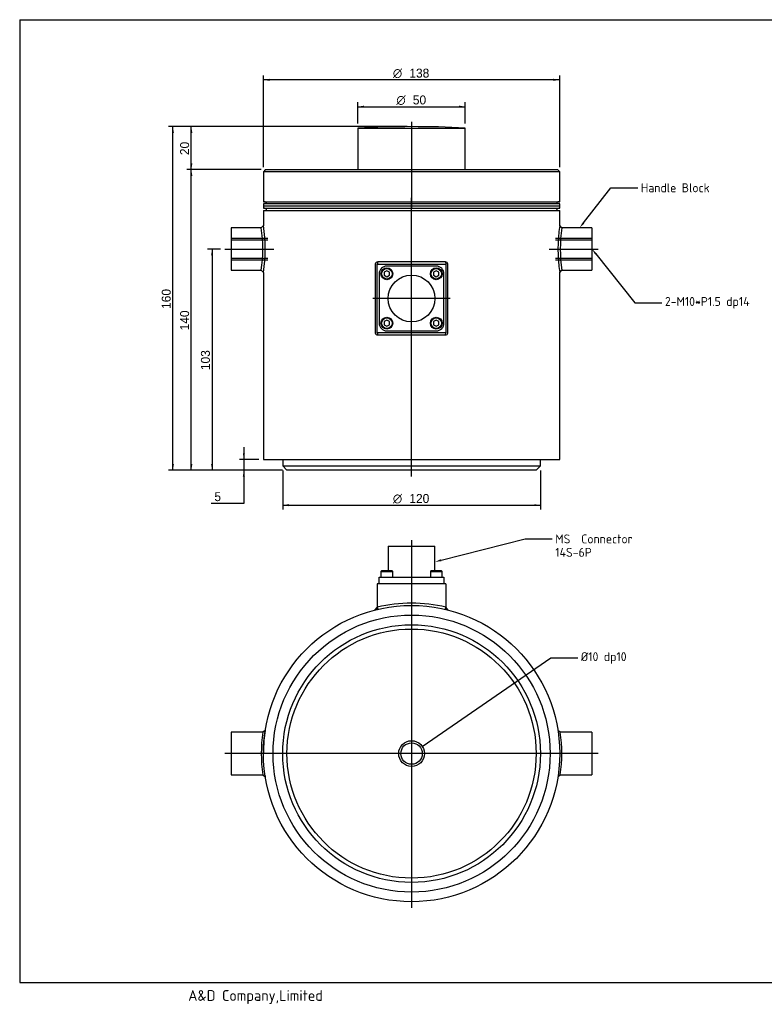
# Model space of a CAD drawing. Header units: millimetres. Extents: x 29 to 671, y 17 to 477.
# Tile 1 of 2: x 29 to 376, y 19 to 477. Entities that reach past the tile are written whole.
import ezdxf
from ezdxf import colors
from ezdxf.entities.mleader import LeaderData, LeaderLine
from ezdxf.enums import TextEntityAlignment as Align
from ezdxf.lldxf.tags import DXFTag
from ezdxf.math import Vec2, Vec3

# ---------------------------------------------------------------- set-up
doc = ezdxf.new("R2010")
doc.units = ezdxf.units.MM
doc.header["$LTSCALE"] = 1.666667
for name, color, linetype in [('A4', 7, 'Continuous'), ('Default', 7, 'Continuous'), ('entry', 7, 'Continuous'), ('보임', 7, 'Continuous'), ('숨겨짐', 7, 'Continuous'), ('중심선', 7, 'Continuous')]:
    doc.layers.add(name, color=color, linetype=linetype)
doc.styles.add('SEACAD_Solid_Edge_ANSI', font='seans.ttf')
doc.styles.add('SEACAD_Solid_Edge_ANSI1_Symbols', font='semeca1.ttf')
tags = doc.linetypes.add('CENTER2', pattern=[28.575, 19.05, -3.175, 3.175, -3.175]).pattern_tags.tags
tags[10:11] = [DXFTag(74, 4), DXFTag(75, 0), DXFTag(340, '0'), DXFTag(46, 0.0), DXFTag(50, 0.0), DXFTag(44, 0.0), DXFTag(45, 0.0)]
tags[8:9] = [DXFTag(74, 4), DXFTag(75, 0), DXFTag(340, '0'), DXFTag(46, 0.0), DXFTag(50, 0.0), DXFTag(44, 0.0), DXFTag(45, 0.0)]
tags[6:7] = [DXFTag(74, 4), DXFTag(75, 0), DXFTag(340, '0'), DXFTag(46, 0.0), DXFTag(50, 0.0), DXFTag(44, 0.0), DXFTag(45, 0.0)]
tags[4:5] = [DXFTag(74, 4), DXFTag(75, 0), DXFTag(340, '0'), DXFTag(46, 0.0), DXFTag(50, 0.0), DXFTag(44, 0.0), DXFTag(45, 0.0)]
tags = doc.linetypes.add('HIDDEN2', pattern=[4.7625, 3.175, -1.5875]).pattern_tags.tags
tags[6:7] = [DXFTag(74, 4), DXFTag(75, 0), DXFTag(340, '0'), DXFTag(46, 0.0), DXFTag(50, 0.0), DXFTag(44, 0.0), DXFTag(45, 0.0)]
tags[4:5] = [DXFTag(74, 4), DXFTag(75, 0), DXFTag(340, '0'), DXFTag(46, 0.0), DXFTag(50, 0.0), DXFTag(44, 0.0), DXFTag(45, 0.0)]
doc.dimstyles.new('AD', dxfattribs={"dimtxt": 4.166667, "dimasz": 2.916667, "dimexe": 2.083333, "dimexo": 2.083333, "dimgap": 1.041667, "dimtad": 1, "dimdec": 7, "dimdsep": 46, "dimtxsty": 'SEACAD_Solid_Edge_ANSI', "dimblk1": '_SE_FILLED', "dimblk2": '_SE_FILLED', "dimsah": 1, "dimcen": 2.083333, "dimazin": 0, "dimtfac": 0.6, "dimtdec": 6, "dimtmove": 0, "dimatfit": 3, "dimfxl": 1, "dimarcsym": 0})

# ---------------------------------------------------------------- blocks, each defined once
blk = doc.blocks.new('SEANNOT_GROUP')
at = {"layer": '중심선', "color": 7, "linetype": 'CENTER2'}
blk.add_line((229.64, 347.69), (193.63, 347.69), dxfattribs=at)
blk = doc.blocks.new('_SE_FILLED')
at = {"color": 0}
blk.add_line((0, 0), (-1, 0), dxfattribs=at)
blk.add_solid([(0, 0), (-1, -0.1665), (-1, 0.1665), (0, 0)], dxfattribs=at)
blk = doc.blocks.new('SEANNOT_GROUP4')
at = {"layer": '중심선', "color": 7, "linetype": 'CENTER2'}
blk.add_line((275.72, 370.69), (298.55, 370.69), dxfattribs=at)
blk = doc.blocks.new('SEANNOT_GROUP5')
at = {"layer": '중심선', "color": 7, "linetype": 'CENTER2'}
blk.add_line((124.72, 370.69), (147.55, 370.69), dxfattribs=at)
blk = doc.blocks.new('SEANNOT_GROUP6')
at = {"layer": '중심선', "color": 7, "linetype": 'CENTER2'}
blk.add_line((211.63, 264.77), (211.63, 391.61), dxfattribs=at)
blk = doc.blocks.new('SEANNOT_GROUP7')
at = {"layer": '중심선', "color": 7, "linetype": 'CENTER2'}
blk.add_line((211.63, 386.77), (211.63, 394.61), dxfattribs=at)
blk = doc.blocks.new('SEANNOT_GROUP8')
at = {"layer": '중심선', "color": 7, "linetype": 'CENTER2'}
blk.add_line((211.63, 429.98), (211.63, 389.77), dxfattribs=at)
blk = doc.blocks.new('SEANNOT_GROUP9')
at = {"layer": '중심선', "color": 7, "linetype": 'CENTER2'}
blk.add_line((298.55, 135.77), (124.72, 135.77), dxfattribs=at)
blk = doc.blocks.new('SEANNOT_GROUP10')
at = {"layer": '중심선', "color": 7, "linetype": 'CENTER2'}
blk.add_line((211.63, 235.19), (211.63, 63.86), dxfattribs=at)
blk = doc.blocks.new('SE')
at = {"layer": '보임', "color": 7, "linetype": 'Continuous'}
for p, q in [((186.63, 427.06), (236.63, 427.06)), ((186.63, 427.06), (186.63, 407.69)), ((236.63, 407.69), (236.63, 427.06)), ((143.63, 407.69), (142.63, 406.69)), ((280.63, 406.69), (142.63, 406.69)), ((142.63, 406.69), (142.63, 392.69)), ((143.63, 407.69), (279.63, 407.69)), ((280.63, 406.69), (279.63, 407.69)), ((280.63, 392.69), (280.63, 406.69)), ((142.63, 392.69), (280.63, 392.69)), ((280.63, 391.69), (142.63, 391.69)), ((142.63, 391.69), (142.63, 390.69)), ((280.63, 390.69), (142.63, 390.69)), ((142.63, 390.69), (142.63, 389.69)), ((280.63, 390.69), (142.63, 390.69)), ((280.63, 390.69), (280.63, 391.69)), ((280.63, 389.69), (280.63, 390.69)), ((142.63, 389.69), (280.63, 389.69)), ((142.63, 388.69), (280.63, 388.69)), ((142.63, 388.69), (142.63, 381.49)), ((280.63, 381.49), (280.63, 388.69)), ((127.63, 380.59), (127.63, 360.79)), ((141.63, 380.59), (127.63, 380.59)), ((142.63, 381.59), (141.63, 380.59)), ((142.63, 381.59), (141.63, 380.59)), ((281.63, 380.59), (280.63, 381.59)), ((281.63, 380.59), (280.63, 381.59)), ((295.63, 380.59), (281.63, 380.59)), ((295.63, 380.59), (295.63, 360.79)), ((194.76, 363.68), (194.76, 331.7)), ((194.76, 363.68), (194.76, 331.7)), ((195.63, 363.69), (227.63, 363.69)), ((195.63, 331.69), (195.63, 363.69)), ((195.87, 364.69), (195.64, 363.69)), ((195.87, 364.69), (195.64, 363.69)), ((227.39, 364.69), (195.87, 364.69)), ((227.39, 364.69), (195.87, 364.69)), ((223.14, 362.78), (200.13, 362.78)), ((227.39, 364.69), (227.62, 363.69)), ((227.39, 364.69), (227.62, 363.69)), ((227.63, 363.69), (227.63, 331.69)), ((228.5, 331.7), (228.5, 363.68)), ((228.5, 331.7), (228.5, 363.68)), ((127.63, 360.79), (141.64, 360.79)), ((141.63, 360.79), (142.63, 359.79)), ((141.63, 360.79), (142.63, 359.79)), ((142.63, 359.8), (142.63, 272.69)), ((196.54, 359.19), (196.54, 336.18)), ((200.13, 360.63), (198.88, 359.91)), ((198.88, 359.91), (198.88, 358.47)), ((198.88, 358.47), (200.13, 357.75)), ((201.38, 359.91), (200.13, 360.63)), ((200.13, 357.75), (201.38, 358.47)), ((201.38, 358.47), (201.38, 359.91)), ((223.13, 360.63), (221.88, 359.91)), ((221.88, 359.91), (221.88, 358.47)), ((221.88, 358.47), (223.13, 357.75)), ((224.38, 359.91), (223.13, 360.63)), ((223.13, 357.75), (224.38, 358.47)), ((224.38, 358.47), (224.38, 359.91)), ((226.72, 336.18), (226.72, 359.19)), ((280.63, 359.79), (281.63, 360.79)), ((280.63, 359.79), (281.63, 360.79)), ((280.63, 272.69), (280.63, 359.79)), ((281.63, 360.79), (295.63, 360.79)), ((200.13, 337.63), (198.88, 336.91)), ((198.88, 336.91), (198.88, 335.47)), ((198.88, 335.47), (200.13, 334.75)), ((201.38, 336.91), (200.13, 337.63)), ((200.13, 334.75), (201.38, 335.47)), ((201.38, 335.47), (201.38, 336.91)), ((223.13, 337.63), (221.88, 336.91)), ((221.88, 336.91), (221.88, 335.47)), ((221.88, 335.47), (223.13, 334.75)), ((224.38, 336.91), (223.13, 337.63)), ((223.13, 334.75), (224.38, 335.47)), ((224.38, 335.47), (224.38, 336.91)), ((227.63, 331.69), (195.63, 331.69)), ((195.64, 331.69), (195.87, 330.69)), ((195.64, 331.69), (195.87, 330.69)), ((195.87, 330.69), (227.39, 330.69)), ((195.87, 330.69), (227.39, 330.69)), ((200.13, 332.6), (223.14, 332.6)), ((227.39, 330.69), (227.62, 331.69)), ((227.39, 330.69), (227.62, 331.69)), ((142.63, 272.69), (280.63, 272.69)), ((151.63, 272.69), (151.63, 269.69)), ((271.63, 269.69), (271.63, 272.69)), ((151.63, 269.69), (271.63, 269.69)), ((151.63, 269.69), (153.63, 267.69)), ((269.63, 267.69), (153.63, 267.69)), ((269.63, 267.69), (271.63, 269.69))]:
    blk.add_line(p, q, dxfattribs=at)
for centre, radius in [((200.13, 359.19), 2.75), ((200.13, 359.19), 2.45), ((211.63, 347.69), 10.9), ((223.13, 359.19), 2.75), ((223.13, 359.19), 2.45), ((200.13, 336.19), 2.75), ((200.13, 336.19), 2.45), ((223.13, 336.19), 2.75), ((223.13, 336.19), 2.45)]:
    blk.add_circle(centre, radius, dxfattribs=at)
for centre, radius, start, end in [((211.63, -72.31), 500, 87.134, 92.866), ((143.13, 391.69), 1, 0, 90), ((280.13, 391.69), 1, 90, 180), ((143.13, 388.69), 1, 0, 90), ((280.13, 388.69), 1, 90, 180), ((79.02, 370.69), 63.4, 351.0164, 8.9842), ((79.02, 370.69), 63.4, 351.0164, 8.9842), ((73.44, 370.69), 70.04, 351.0473, 8.9527), ((73.44, 370.69), 70.04, 351.0473, 8.9527), ((349.81, 370.69), 70.03, 171.0461, 188.9539), ((349.81, 370.69), 70.03, 171.0461, 188.9539), ((344.24, 370.69), 63.38, 171.0142, 188.9354), ((344.24, 370.69), 63.38, 171.0142, 188.9858), ((195.77, 363.68), 1.01, 84.5204, 180.2001), ((195.77, 363.68), 1.01, 84.5204, 180.2001), ((200.13, 359.19), 3.58, 90, 180), ((223.14, 359.19), 3.58, 0, 90), ((227.49, 363.68), 1.01, 359.7963, 95.4832), ((227.49, 363.68), 1.01, 359.7963, 95.4832), ((200.13, 336.18), 3.58, 180, 270), ((223.14, 336.18), 3.59, 270, 0), ((195.77, 331.7), 1.01, 179.7963, 275.4832), ((195.77, 331.7), 1.01, 179.7963, 275.4832), ((227.49, 331.7), 1.01, 264.5204, 0.2001), ((227.49, 331.7), 1.01, 264.5204, 0.2001)]:
    blk.add_arc(centre, radius, start, end, dxfattribs=at)
at = {"layer": '숨겨짐', "color": 7, "linetype": 'HIDDEN2'}
for p, q in [((127.63, 375.69), (144.63, 375.69)), ((144.63, 374.88), (127.63, 374.88)), ((278.63, 375.69), (295.63, 375.69)), ((295.63, 374.88), (278.63, 374.88)), ((127.63, 366.5), (144.63, 366.5)), ((127.63, 365.69), (144.63, 365.69)), ((278.63, 366.5), (295.63, 366.5)), ((278.63, 365.69), (295.63, 365.69))]:
    blk.add_line(p, q, dxfattribs=at)
blk = doc.blocks.new('SE1')
at = {"layer": '보임', "color": 7, "linetype": 'Continuous'}
for p, q in [((200.73, 232.27), (222.53, 232.27)), ((200.73, 232.27), (200.73, 220.87)), ((222.53, 220.87), (222.53, 232.27)), ((197.68, 220.87), (197.38, 220.57)), ((197.38, 220.57), (202.88, 220.57)), ((197.38, 220.57), (197.38, 217.87)), ((202.58, 220.87), (197.68, 220.87)), ((202.88, 220.57), (202.58, 220.87)), ((202.88, 217.87), (202.88, 220.57)), ((220.68, 220.87), (220.38, 220.57)), ((220.38, 220.57), (225.88, 220.57)), ((220.38, 220.57), (220.38, 217.87)), ((225.58, 220.87), (220.68, 220.87)), ((225.88, 220.57), (225.58, 220.87)), ((225.88, 217.87), (225.88, 220.57)), ((196.54, 214.77), (196.54, 217.87)), ((196.54, 217.87), (200.13, 217.87)), ((200.13, 217.87), (223.14, 217.87)), ((223.14, 217.87), (226.72, 217.87)), ((226.72, 217.87), (226.72, 214.77)), ((227.63, 214.77), (195.63, 214.77)), ((195.63, 214.77), (195.63, 203.89)), ((227.63, 214.77), (227.63, 203.89)), ((194.76, 202.68), (195.63, 203.79)), ((194.76, 202.68), (195.63, 203.79)), ((195.63, 203.92), (195.63, 203.82)), ((195.63, 203.92), (195.63, 203.82)), ((195.64, 203.92), (195.87, 202.95)), ((195.64, 203.92), (195.87, 202.95)), ((227.39, 202.95), (227.62, 203.92)), ((227.39, 202.95), (227.62, 203.92)), ((227.63, 203.92), (227.63, 203.82)), ((227.63, 203.92), (227.63, 203.82)), ((228.5, 202.68), (227.7, 203.71)), ((228.5, 202.68), (227.7, 203.71)), ((127.63, 145.67), (127.63, 125.87)), ((142.41, 145.67), (127.63, 145.67)), ((143.49, 146.59), (142.41, 145.67)), ((143.49, 146.59), (142.41, 145.67)), ((280.85, 145.67), (279.78, 146.59)), ((280.85, 145.67), (279.78, 146.59)), ((295.63, 145.67), (280.85, 145.67)), ((295.63, 145.67), (295.63, 125.87)), ((127.63, 125.87), (142.41, 125.87)), ((142.41, 125.87), (143.49, 124.95)), ((142.41, 125.87), (143.49, 124.95)), ((279.78, 124.95), (280.85, 125.87)), ((279.78, 124.95), (280.85, 125.87)), ((280.85, 125.87), (295.63, 125.87))]:
    blk.add_line(p, q, dxfattribs=at)
for radius in [69, 64.5, 64.5, 60, 58, 6, 5]:
    blk.add_circle((211.63, 135.77), radius, dxfattribs=at)
for centre, radius, start, end in [((213.74, 127.11), 77.91, 103.2587, 104.097), ((213.74, 127.11), 77.91, 103.2587, 104.097), ((194.82, 204.26), 0.922, 320.8888, 324.492), ((194.82, 204.26), 0.922, 320.8888, 324.492), ((211.63, 135.77), 70, 76.7875, 103.2125), ((211.63, 135.77), 70, 76.7875, 103.2125), ((209.61, 127.47), 77.54, 75.901, 76.7433), ((209.61, 127.47), 77.54, 75.901, 76.7433), ((228.62, 204.4), 1.15, 216.5925, 218.8986), ((228.62, 204.4), 1.15, 216.5925, 218.8986), ((205.03, 135.77), 63.39, 171.0156, 188.9838), ((205.03, 135.77), 63.39, 171.0156, 188.9838), ((211.63, 135.77), 69, 170.9796, 174.9552), ((211.63, 135.77), 69, 170.9796, 174.9552), ((218.24, 135.77), 63.39, 351.0155, 8.9847), ((218.24, 135.77), 63.39, 351.0155, 8.9847), ((211.63, 135.77), 69, 175.0088, 180.0892), ((211.63, 135.77), 69, 175.0088, 180.0892), ((211.63, 135.77), 69, 188.6507, 189.0204), ((211.63, 135.77), 69, 188.6507, 189.0204)]:
    blk.add_arc(centre, radius, start, end, dxfattribs=at)
blk = doc.blocks.new('DMBLK55')
at = {"layer": 'Default', "linetype": 'Continuous'}
for points in [[(100.02, 424.77), (100.99, 424.77), (100.51, 427.69)], [(100.02, 270.61), (100.51, 267.69), (100.99, 270.61)]]:
    blk.add_hatch(color=7, dxfattribs=at).paths.add_polyline_path(points)
at = {"layer": 'Default', "color": 7, "linetype": 'Continuous'}
for p, q in [((209.55, 427.69), (98.42, 427.69)), ((100.51, 267.69), (100.51, 427.69)), ((151.55, 267.69), (98.42, 267.69))]:
    blk.add_line(p, q, dxfattribs=at)
at = {"layer": 'Default', "color": 7, "linetype": 'Continuous', "style": 'SEACAD_Solid_Edge_ANSI'}
blk.add_text('160', height=4.167, rotation=90, dxfattribs=at).set_placement((95.3, 342.82), align=Align.TOP_LEFT)
blk = doc.blocks.new('DMBLK56')
at = {"layer": 'Default', "linetype": 'Continuous'}
for points in [[(118.28, 367.77), (119.26, 367.77), (118.77, 370.69)], [(118.28, 270.61), (118.77, 267.69), (119.26, 270.61)]]:
    blk.add_hatch(color=7, dxfattribs=at).paths.add_polyline_path(points)
at = {"layer": 'Default', "color": 7, "linetype": 'Continuous'}
for p, q in [((122.63, 370.69), (116.69, 370.69)), ((118.77, 370.69), (118.77, 267.69)), ((151.55, 267.69), (116.69, 267.69))]:
    blk.add_line(p, q, dxfattribs=at)
at = {"layer": 'Default', "color": 7, "linetype": 'Continuous', "style": 'SEACAD_Solid_Edge_ANSI'}
blk.add_text('103', height=4.167, rotation=90, dxfattribs=at).set_placement((113.56, 314.32), align=Align.TOP_LEFT)
blk = doc.blocks.new('DMBLK57')
at = {"layer": 'Default', "linetype": 'Continuous'}
for points in [[(133.05, 275.61), (133.53, 272.69), (134.02, 275.61)], [(133.05, 264.77), (134.02, 264.77), (133.53, 267.69)]]:
    blk.add_hatch(color=7, dxfattribs=at).paths.add_polyline_path(points)
at = {"layer": 'Default', "color": 7, "linetype": 'Continuous'}
for p, q in [((133.53, 278.52), (133.53, 252.29)), ((140.55, 272.69), (131.45, 272.69)), ((151.55, 267.69), (131.45, 267.69)), ((133.53, 252.29), (118.36, 252.29))]:
    blk.add_line(p, q, dxfattribs=at)
at = {"layer": 'Default', "color": 7, "linetype": 'Continuous', "style": 'SEACAD_Solid_Edge_ANSI'}
blk.add_text('5', height=4.17, dxfattribs=at).set_placement((119.82, 257.49), align=Align.TOP_LEFT)
blk = doc.blocks.new('DMBLK58')
at = {"layer": 'Default', "linetype": 'Continuous'}
for points in [[(189.55, 437.49), (186.63, 437), (189.55, 436.51)], [(233.72, 437.49), (233.72, 436.51), (236.63, 437)]]:
    blk.add_hatch(color=7, dxfattribs=at).paths.add_polyline_path(points)
at = {"layer": 'Default', "color": 7, "linetype": 'Continuous'}
for p, q in [((186.63, 429.15), (186.63, 439.08)), ((186.63, 437), (236.63, 437)), ((236.63, 429.15), (236.63, 439.08))]:
    blk.add_line(p, q, dxfattribs=at)
for s, height, style, p in [('O', 4.17, 'SEACAD_Solid_Edge_ANSI1_Symbols', (204.55, 442.21)), ('50', 4.167, 'SEACAD_Solid_Edge_ANSI', (212.22, 442.21))]:
    blk.add_text(s, height=height, dxfattribs=dict(at, style=style)).set_placement(p, align=Align.TOP_LEFT)
blk = doc.blocks.new('DMBLK59')
at = {"layer": 'Default', "linetype": 'Continuous'}
for points in [[(145.55, 449.99), (142.63, 449.5), (145.55, 449.01)], [(277.72, 449.99), (277.72, 449.01), (280.63, 449.5)]]:
    blk.add_hatch(color=7, dxfattribs=at).paths.add_polyline_path(points)
at = {"layer": 'Default', "color": 7, "linetype": 'Continuous'}
for p, q in [((142.63, 408.77), (142.63, 451.58)), ((280.63, 449.5), (142.63, 449.5)), ((280.63, 408.77), (280.63, 451.58))]:
    blk.add_line(p, q, dxfattribs=at)
for s, height, style, p in [('O', 4.17, 'SEACAD_Solid_Edge_ANSI1_Symbols', (202.93, 454.71)), ('138', 4.167, 'SEACAD_Solid_Edge_ANSI', (210.6, 454.71))]:
    blk.add_text(s, height=height, dxfattribs=dict(at, style=style)).set_placement(p, align=Align.TOP_LEFT)
blk = doc.blocks.new('DMBLK60')
at = {"layer": 'Default', "linetype": 'Continuous'}
for points in [[(154.55, 250.95), (154.55, 251.92), (151.63, 251.43)], [(268.72, 250.95), (271.63, 251.43), (268.72, 251.92)]]:
    blk.add_hatch(color=7, dxfattribs=at).paths.add_polyline_path(points)
at = {"layer": 'Default', "color": 7, "linetype": 'Continuous'}
for p, q in [((151.63, 267.61), (151.63, 249.35)), ((271.63, 267.61), (271.63, 249.35)), ((151.63, 251.43), (271.63, 251.43))]:
    blk.add_line(p, q, dxfattribs=at)
for s, height, style, p in [('O', 4.17, 'SEACAD_Solid_Edge_ANSI1_Symbols', (202.93, 256.64)), ('120', 4.167, 'SEACAD_Solid_Edge_ANSI', (210.6, 256.64))]:
    blk.add_text(s, height=height, dxfattribs=dict(at, style=style)).set_placement(p, align=Align.TOP_LEFT)
blk = doc.blocks.new('DMBLK61')
at = {"layer": 'Default', "linetype": 'Continuous'}
for points in [[(108.6, 404.77), (109.57, 404.77), (109.08, 407.69)], [(108.6, 270.61), (109.08, 267.69), (109.57, 270.61)]]:
    blk.add_hatch(color=7, dxfattribs=at).paths.add_polyline_path(points)
at = {"layer": 'Default', "color": 7, "linetype": 'Continuous'}
for p, q in [((141.55, 407.69), (107, 407.69)), ((109.08, 267.69), (109.08, 407.69)), ((151.55, 267.69), (107, 267.69))]:
    blk.add_line(p, q, dxfattribs=at)
at = {"layer": 'Default', "color": 7, "linetype": 'Continuous', "style": 'SEACAD_Solid_Edge_ANSI'}
blk.add_text('140', height=4.167, rotation=90, dxfattribs=at).set_placement((103.87, 332.82), align=Align.TOP_LEFT)
blk = doc.blocks.new('DMBLK62')
at = {"layer": 'Default', "linetype": 'Continuous'}
for points in [[(108.6, 424.77), (109.57, 424.77), (109.08, 427.69)], [(108.6, 410.61), (109.08, 407.69), (109.57, 410.61)]]:
    blk.add_hatch(color=7, dxfattribs=at).paths.add_polyline_path(points)
at = {"layer": 'Default', "color": 7, "linetype": 'Continuous'}
for p, q in [((209.55, 427.69), (107, 427.69)), ((109.08, 407.69), (109.08, 427.69)), ((141.55, 407.69), (107, 407.69))]:
    blk.add_line(p, q, dxfattribs=at)
at = {"layer": 'Default', "color": 7, "linetype": 'Continuous', "style": 'SEACAD_Solid_Edge_ANSI'}
blk.add_text('20', height=4.167, rotation=90, dxfattribs=at).set_placement((103.87, 414.44), align=Align.TOP_LEFT)

msp = doc.modelspace()

# ---------------------------------------------------------------- linework, layer by layer
at = {"layer": 'A4', "color": 7, "linetype": 'Continuous'}
for p, q in [((29.16666867, 477.49999961), (29.16666867, 29.16666628)), ((29.16666867, 477.49999961), (670.83333533, 477.49999961)), ((29.16666867, 29.16666628), (670.83333533, 29.16666628))]:
    msp.add_line(p, q, dxfattribs=at)

# ---------------------------------------------------------------- block references
at = {"layer": 'Default'}
for name in ['SE', 'SE1']:
    msp.add_blockref(name, (0, 0), dxfattribs=at)
at = {"layer": '중심선'}
for name in ['SEANNOT_GROUP8', 'SEANNOT_GROUP7', 'SEANNOT_GROUP6', 'SEANNOT_GROUP5', 'SEANNOT_GROUP4', 'SEANNOT_GROUP', 'SEANNOT_GROUP10', 'SEANNOT_GROUP9']:
    msp.add_blockref(name, (0, 0), dxfattribs=at)

# ---------------------------------------------------------------- texts
at = {"layer": 'entry', "insert": (107.64372226, 25.61023733), "char_height": 5, "width": 90.6604821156, "attachment_point": 1}
msp.add_mtext('{\\fSolid Edge ANSI|b0||i0||c0|p34;\\C7;\\H5.;\\W1.;A&D Company,Limited}', dxfattribs=at)

# ---------------------------------------------------------------- dimensions: what is measured, and where the dimension line sits
at = {"layer": 'Default', "color": 7, "linetype": 'Continuous'}
dim = msp.add_linear_dim(base=(142.6328198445, 449.5007920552), p1=(280.6328198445, 406.6898645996), p2=(142.6328198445, 406.6898645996), text='\\A1;%%C <>', dimstyle='AD', dxfattribs=at)
dim.commit()
dim.dimension.update_dxf_attribs({"geometry": 'DMBLK59', "text_midpoint": (211.6328190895, 449.5007920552), "dimtype": 160})
for base, p1, p2, angle, text, picture, middle, dimtype in [((186.63281984, 437.00079051), (186.63281984, 427.06447349), (236.63281984, 427.06447349), 0, '\\A1;%%C <>', 'DMBLK58', (211.63281929, 437.00079051), 161), ((100.5059519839, 427.6898645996), (153.6328198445, 267.6898645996), (211.6328198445, 427.6898645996), 90, '\\A1;<>', 'DMBLK55', (100.5059519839, 347.689865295), 160), ((109.08304338, 427.6898646), (143.63281984, 407.6898646), (211.63281984, 427.6898646), 90, '\\A1;<>', 'DMBLK62', (109.08304338, 417.68986469), 160), ((109.083044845, 407.6898645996), (153.6328198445, 267.6898645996), (143.6328198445, 407.6898645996), 90, '\\A1;<>', 'DMBLK61', (109.083044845, 337.6898636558), 160), ((118.7706894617, 267.6898645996), (147.5494914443, 370.6898645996), (153.6328198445, 267.6898645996), 90, '\\A1;<>', 'DMBLK56', (118.7706894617, 319.1898651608), 160), ((151.6328198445, 251.4341850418), (151.6328198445, 269.6898645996), (271.6328198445, 269.6898645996), 0, '\\A1;%%C <>', 'DMBLK60', (211.6328172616, 251.4341850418), 161)]:
    dim = msp.add_linear_dim(base=base, p1=p1, p2=p2, angle=angle, text=text, dimstyle='AD', dxfattribs=at)
    dim.commit()
    dim.dimension.update_dxf_attribs({"geometry": picture, "text_midpoint": middle, "dimtype": dimtype})
dim = msp.add_linear_dim(base=(133.53259456, 267.6898646), p1=(142.63281984, 272.6898646), p2=(153.63281984, 267.6898646), angle=90, text='\\A1;<>', dimstyle='AD', override={"dimtmove": 1}, dxfattribs=at)
dim.commit()
dim.dimension.update_dxf_attribs({"geometry": 'DMBLK57', "text_midpoint": (118.3608795, 252.28569371), "dimtype": 160})

# ---------------------------------------------------------------- leaders
ml = msp.add_multileader_mtext('Standard', dxfattribs=at)
ml.set_content('{\\pxsm0.9;\\fSolid Edge ANSI|b0||i0||c0|p34;\\W1.;Handle Block\\P}', color=256)
ml.set_leader_properties()
ml.build(insert=Vec2(0, 0))
ml.multileader.update_dxf_attribs({"dogleg_length": 12.5, "arrow_head_size": 2.91666667})
ctx = ml.context
ctx.base_point, ctx.char_height, ctx.arrow_head_size, ctx.landing_gap_size = Vec3(316.41808067, 399.10277993), 4.1666666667, 2.91666667, 1.45833333
notes = []
notes.append((ctx, [(0, (1, 1, 0), (304.45974734, 399.18611326), (1, 0), 12.5, [(0, [(289.88711281, 380.58986414)], 0, [])])]))
ctx.mtext.insert = Vec3(318.41808067, 401.28821507)
ml = msp.add_multileader_mtext('Standard', dxfattribs=at)
ml.set_content('{\\pxsm0.9;\\fSolid Edge ANSI|b0||i0||c0|p34;\\W1.;2-M10*P1.5 dp14\\P}', color=256)
ml.set_leader_properties()
ml.build(insert=Vec2(0, 0))
ml.multileader.update_dxf_attribs({"dogleg_length": 12.5, "arrow_head_size": 2.91666667})
ctx = ml.context
ctx.base_point, ctx.char_height, ctx.arrow_head_size, ctx.landing_gap_size = Vec3(327.60293642, 345.63450496), 4.1666666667, 2.91666667, 1.45833333
notes.append((ctx, [(0, (1, 1, 0), (315.64460308, 345.71783829), (1, 0), 12.5, [(0, [(295.63281984, 370.68986414)], 0, [])])]))
ctx.mtext.insert = Vec3(329.60293642, 348.36631126)
ml = msp.add_multileader_mtext('Standard', dxfattribs=at)
ml.set_content('{\\pxsm0.9;\\fSolid Edge ANSI|b0||i0||c0|p34;\\W1.;MS  Connector\\P14S-6P\\P}', color=256)
ml.set_leader_properties()
ml.build(insert=Vec2(0, 0))
ml.multileader.update_dxf_attribs({"dogleg_length": 12.5, "arrow_head_size": 2.91666667})
ctx = ml.context
ctx.base_point, ctx.char_height, ctx.arrow_head_size, ctx.landing_gap_size = Vec3(276.55444642, 235.61307779), 4.1666666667, 2.91666667, 1.45833333
notes.append((ctx, [(0, (1, 1, 0), (264.59611309, 235.69641112), (1, 0), 12.5, [(0, [(222.53281984, 225.07216375)], 0, [])])]))
ctx.mtext.insert = Vec3(278.55444642, 237.79851293)
ml = msp.add_multileader_mtext('Standard', dxfattribs=at)
ml.set_content('{\\pxsm0.9;\\fSolid Edge ANSI|b0||i0||c0|p34;\\W1.;%%c10 dp10\\P}', color=256)
ml.set_leader_properties()
ml.set_arrow_properties(name='_SE_FILLED')
ml.build(insert=Vec2(0, 0))
ml.multileader.update_dxf_attribs({"dogleg_length": 12.5, "arrow_head_size": 2.91666667})
ctx = ml.context
ctx.base_point, ctx.char_height, ctx.arrow_head_size, ctx.landing_gap_size = Vec3(288.46950799, 180.25250204), 4.1666666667, 2.91666667, 1.45833333
notes.append((ctx, [(0, (1, 1, 0), (276.51117465, 180.33583538), (1, 0), 12.5, [(0, [(216.63281258, 139.08879948)], 0, [])])]))
ctx.mtext.insert = Vec3(290.46950799, 182.98430835)
for ctx, leaders in notes:
    for number, flags, end, landing, length, lines in leaders:
        leader = LeaderData()
        leader.index, (leader.has_last_leader_line, leader.has_dogleg_vector, leader.attachment_direction) = number, flags
        leader.last_leader_point, leader.dogleg_vector, leader.dogleg_length = Vec3(end), Vec3(landing), length
        for number, points, colour, breaks in lines:
            line = LeaderLine()
            line.index, line.vertices, line.color, line.breaks = number, Vec3.list(points), colors.encode_raw_color(colour), breaks
            leader.lines.append(line)
        ctx.leaders.append(leader)

doc.saveas('drawing.dxf')
